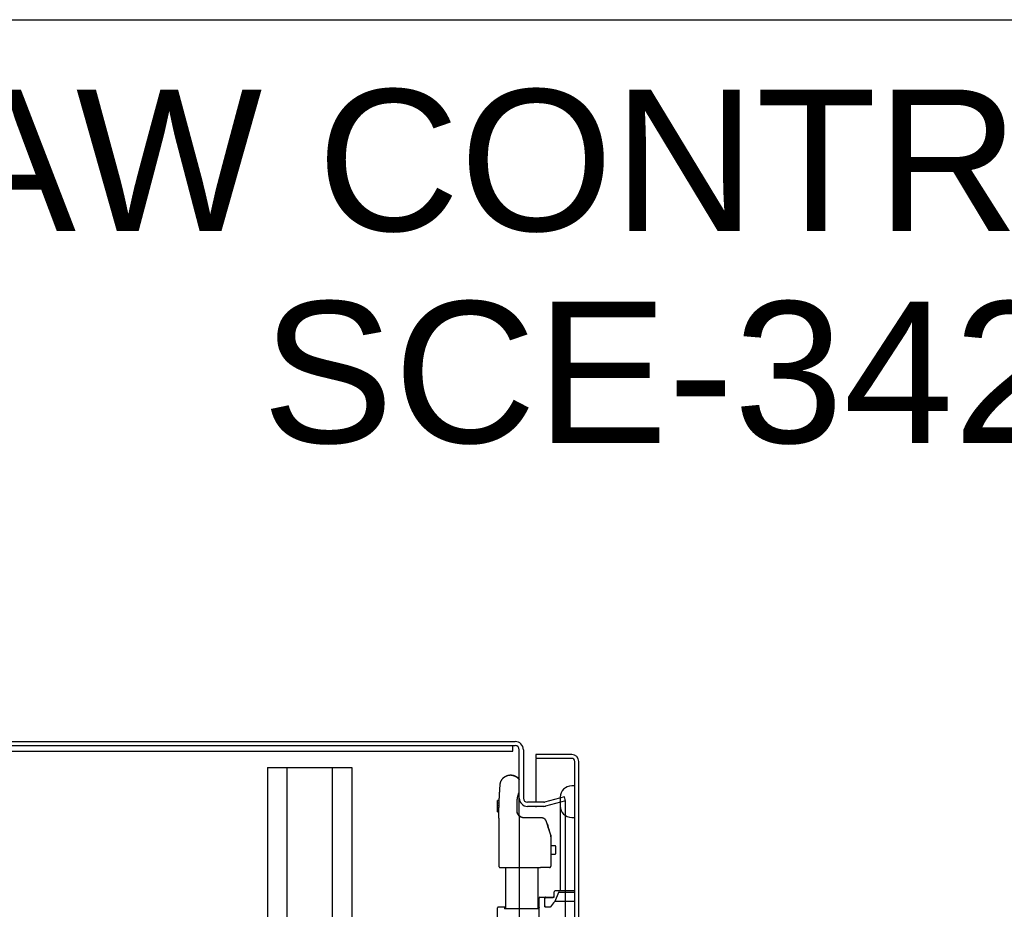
# Model space of a CAD drawing. Header units: inches. Extents: x 0 to 155, y 0 to 100.
# Tile 102 of 102: x 98 to 117, y 83 to 100. Entities that reach past the tile are written whole.
import ezdxf

# ---------------------------------------------------------------- set-up
doc = ezdxf.new("R2010")
doc.units = ezdxf.units.IN
doc.header["$LTSCALE"] = 8.5
doc.header["$MEASUREMENT"] = 0
doc.layers.get('0').update_dxf_attribs({"linetype": 'CONTINUOUS'})
doc.layers.add('DIMENSIONS', color=7, linetype='CONTINUOUS')
doc.layers.add('REAR_DOOR_ASSEMBLY', color=7, linetype='CONTINUOUS')
doc.styles.get("Standard").update_dxf_attribs({"font": 'arial.ttf'})

msp = doc.modelspace()

# ---------------------------------------------------------------- linework, layer by layer
at = {"color": 7, "linetype": 'Continuous'}
for p, q in [((0, 100), (154.545, 100)), ((85.278, 86.067), (107.114, 86.067)), ((85.278, 85.989), (107.114, 85.989)), ((85.322, 85.885), (107.072, 85.885)), ((107.072, 85.885), (107.072, 85.989)), ((107.194, 84.895), (107.194, 85.909)), ((107.272, 85.909), (107.272, 84.975)), ((102.335, 85.567), (102.335, 59.335)), ((102.335, 85.567), (103.96, 85.567)), ((102.71, 85.567), (102.71, 59.335)), ((103.585, 85.567), (103.585, 59.335)), ((103.96, 85.567), (103.96, 59.335)), ((108.065, 84.999), (107.682, 84.896)), ((108.085, 84.924), (107.702, 84.821)), ((108.085, 84.924), (108.065, 84.999)), ((108.085, 54.466), (108.085, 84.917)), ((107.668, 84.895), (107.352, 84.895)), ((107.668, 84.817), (107.352, 84.817)), ((107.194, 84.633), (107.194, 54.751))]:
    msp.add_line(p, q, dxfattribs=at)
at = {"color": 3, "linetype": 'Continuous'}
msp.add_line((107.194, 84.633), (107.194, 84.895), dxfattribs=at)
at = {"color": 7, "linetype": 'Continuous'}
for centre, radius, start, end in [((107.114, 85.909), 0.158, 0, 90), ((107.114, 85.909), 0.08, 0, 90), ((107.352, 84.975), 0.158, 180, 270), ((107.352, 84.975), 0.08, 180, 270), ((107.668, 84.946), 0.051, 270, 285), ((107.668, 84.946), 0.129, 270, 285)]:
    msp.add_arc(centre, radius, start, end, dxfattribs=at)
at = {"layer": 'REAR_DOOR_ASSEMBLY', "color": 7, "linetype": 'Continuous'}
for p, q in [((107.515, 85.817), (107.515, 85.742)), ((108.205, 85.817), (107.515, 85.817)), ((108.205, 85.742), (107.515, 85.742)), ((107.515, 85.722), (107.515, 84.895)), ((108.265, 53.702), (108.265, 85.682)), ((108.34, 53.702), (108.34, 85.682)), ((106.827, 85.258), (106.829, 85.265)), ((106.829, 85.262), (106.829, 85.265)), ((108.265, 85.212), (108.205, 85.212)), ((106.776, 84.714), (106.776, 84.93)), ((106.806, 84.93), (106.776, 84.93)), ((106.776, 84.929), (106.806, 84.929)), ((106.776, 84.928), (106.806, 84.928)), ((106.806, 84.928), (106.776, 84.928)), ((106.776, 84.927), (106.806, 84.927)), ((106.806, 84.929), (106.806, 84.93)), ((106.806, 84.928), (106.806, 84.929)), ((106.806, 84.927), (106.806, 84.928)), ((106.806, 84.928), (106.806, 84.928)), ((107.985, 84.992), (107.985, 83.184)), ((106.776, 84.885), (106.804, 84.885)), ((106.776, 84.843), (106.803, 84.843)), ((106.776, 84.842), (106.803, 84.842)), ((106.776, 84.8), (106.802, 84.8)), ((106.776, 84.757), (106.801, 84.757)), ((106.776, 84.756), (106.801, 84.756)), ((106.8, 84.742), (106.801, 84.756)), ((106.8, 84.728), (106.8, 84.742)), ((106.8, 84.714), (106.8, 84.728)), ((106.801, 84.786), (106.802, 84.807)), ((106.801, 84.771), (106.801, 84.786)), ((106.801, 84.757), (106.801, 84.771)), ((106.801, 84.756), (106.801, 84.757)), ((106.802, 84.807), (106.802, 84.821)), ((106.803, 84.857), (106.804, 84.871)), ((106.803, 84.843), (106.803, 84.857)), ((106.803, 84.842), (106.803, 84.843)), ((106.804, 84.885), (106.805, 84.892)), ((106.804, 84.871), (106.804, 84.885)), ((106.805, 84.892), (106.805, 84.906)), ((107.15, 84.734), (107.15, 84.735)), ((107.15, 84.732), (107.15, 84.734)), ((107.15, 84.732), (107.15, 84.733)), ((107.15, 84.731), (107.15, 84.732)), ((107.515, 84.817), (107.515, 84.802)), ((106.776, 84.714), (106.8, 84.714)), ((106.799, 84.587), (106.799, 83.665)), ((107.223, 84.612), (107.225, 84.611)), ((107.225, 84.61), (107.223, 84.611)), ((107.223, 84.611), (107.223, 84.611)), ((107.223, 84.61), (107.225, 84.609)), ((107.225, 84.608), (107.223, 84.609)), ((107.223, 84.609), (107.223, 84.609)), ((107.225, 84.611), (107.225, 84.61)), ((107.225, 84.609), (107.225, 84.608)), ((107.603, 84.595), (107.29, 84.595)), ((107.616, 84.595), (107.603, 84.595)), ((108.205, 84.602), (108.265, 84.602)), ((107.799, 84.261), (107.721, 84.517)), ((107.733, 84.477), (107.733, 84.476)), ((107.759, 84.392), (107.746, 84.437)), ((107.746, 84.436), (107.759, 84.391)), ((107.772, 84.351), (107.772, 84.352)), ((107.799, 84.261), (107.799, 84.262)), ((107.8, 84.26), (107.799, 84.261)), ((107.8, 84.259), (107.8, 84.261)), ((107.8, 84.258), (107.8, 84.26)), ((107.801, 84.257), (107.8, 84.258)), ((107.801, 84.256), (107.801, 84.257)), ((107.801, 84.255), (107.801, 84.256)), ((107.801, 84.254), (107.801, 84.255)), ((107.802, 84.253), (107.801, 84.254)), ((107.802, 84.252), (107.802, 84.253)), ((107.802, 84.251), (107.802, 84.252)), ((107.802, 84.25), (107.802, 84.251)), ((107.802, 84.249), (107.802, 84.25)), ((107.802, 84.248), (107.802, 84.249)), ((107.803, 84.247), (107.802, 84.248)), ((107.803, 84.246), (107.803, 84.247)), ((107.803, 84.245), (107.803, 84.246)), ((107.803, 84.244), (107.803, 84.245)), ((107.803, 84.243), (107.803, 84.244)), ((107.803, 84.243), (107.803, 84.244)), ((107.803, 84.242), (107.803, 84.243)), ((107.803, 84.241), (107.803, 84.242)), ((107.804, 84.24), (107.803, 84.241)), ((107.804, 84.235), (107.804, 84.236)), ((107.804, 84.234), (107.804, 84.235)), ((107.804, 84.233), (107.804, 84.234)), ((107.804, 84.232), (107.804, 84.233)), ((107.804, 84.231), (107.804, 84.232)), ((107.804, 84.23), (107.804, 84.231)), ((107.804, 84.23), (107.804, 83.665)), ((107.804, 84.061), (107.884, 84.061)), ((107.894, 84.051), (107.894, 83.902)), ((107.804, 83.892), (107.884, 83.892)), ((106.829, 83.635), (107.603, 83.635)), ((106.929, 83.635), (106.929, 82.848)), ((107.774, 83.635), (107.603, 83.635)), ((107.575, 81.801), (107.575, 83.047)), ((107.59, 83.062), (107.683, 83.062)), ((107.683, 83.057), (107.59, 83.057)), ((107.683, 82.893), (107.683, 83.062)), ((107.688, 82.876), (107.688, 83.042)), ((107.708, 83.062), (107.845, 83.062)), ((107.708, 83.057), (107.846, 83.057)), ((107.864, 83.068), (107.863, 83.067)), ((107.865, 83.065), (107.865, 83.164)), ((107.866, 83.065), (107.865, 83.065)), ((107.95, 83.153), (107.88, 82.978)), ((108.265, 83.184), (107.885, 83.184)), ((107.964, 83.163), (108.265, 83.163)), ((106.775, 82.119), (106.775, 82.859)), ((106.899, 82.874), (106.79, 82.874)), ((106.905, 82.848), (107.575, 82.848)), ((106.919, 82.856), (106.919, 82.857)), ((106.919, 82.856), (106.919, 82.856)), ((106.919, 82.856), (106.919, 82.856)), ((106.919, 82.856), (106.919, 82.856)), ((106.919, 82.856), (106.919, 82.856)), ((106.919, 82.855), (106.919, 82.856)), ((106.919, 82.856), (106.919, 82.856)), ((106.919, 82.856), (106.919, 82.856)), ((106.919, 82.855), (106.919, 82.855)), ((106.919, 82.855), (106.919, 82.855)), ((106.919, 82.855), (106.919, 82.855)), ((106.919, 82.855), (106.919, 82.855)), ((106.919, 82.855), (106.919, 82.855)), ((106.919, 82.855), (106.919, 82.855)), ((106.919, 82.855), (106.919, 82.855)), ((106.919, 82.854), (106.919, 82.855)), ((106.919, 82.854), (106.919, 82.854)), ((106.919, 82.854), (106.919, 82.854)), ((106.919, 82.848), (106.919, 82.854)), ((106.919, 82.848), (106.919, 82.85)), ((106.929, 82.85), (106.919, 82.85)), ((107.572, 82.85), (107.554, 82.85)), ((107.572, 82.856), (107.572, 82.856)), ((107.572, 82.856), (107.572, 82.856)), ((107.572, 82.856), (107.572, 82.856)), ((107.572, 82.856), (107.572, 82.855)), ((107.572, 82.856), (107.572, 82.856)), ((107.572, 82.855), (107.572, 82.854)), ((107.572, 82.855), (107.572, 82.855)), ((107.572, 82.855), (107.572, 82.855)), ((107.572, 82.855), (107.572, 82.855)), ((107.572, 82.855), (107.572, 82.855)), ((107.572, 82.855), (107.572, 82.855)), ((107.572, 82.855), (107.572, 82.855)), ((107.572, 82.855), (107.572, 82.855)), ((107.572, 82.855), (107.572, 82.855)), ((107.572, 82.855), (107.572, 82.855)), ((107.572, 82.854), (107.572, 82.848)), ((107.572, 82.854), (107.572, 82.854)), ((107.572, 82.854), (107.572, 82.854)), ((107.572, 82.852), (107.572, 82.848)), ((107.787, 82.871), (107.698, 82.871)), ((108.265, 82.978), (107.88, 82.978))]:
    msp.add_line(p, q, dxfattribs=at)
at = {"layer": 'REAR_DOOR_ASSEMBLY', "color": 3, "linetype": 'Continuous'}
msp.add_line((107.554, 83.635), (107.554, 82.848), dxfattribs=at)
at = {"layer": 'REAR_DOOR_ASSEMBLY', "color": 7, "linetype": 'Continuous'}
for points in [[(106.829, 85.265), (106.829, 85.266), (106.83, 85.268), (106.83, 85.269), (106.83, 85.271), (106.831, 85.273), (106.831, 85.274), (106.832, 85.276), (106.832, 85.278), (106.833, 85.28), (106.833, 85.281), (106.834, 85.283), (106.835, 85.285), (106.835, 85.286), (106.836, 85.288), (106.836, 85.29), (106.837, 85.291), (106.838, 85.293), (106.838, 85.295), (106.839, 85.296), (106.839, 85.298), (106.84, 85.3), (106.841, 85.301), (106.842, 85.303), (106.842, 85.304), (106.843, 85.306), (106.844, 85.308), (106.845, 85.309), (106.845, 85.311), (106.846, 85.312), (106.847, 85.314), (106.848, 85.316), (106.849, 85.317), (106.85, 85.319), (106.85, 85.32), (106.851, 85.322), (106.852, 85.323), (106.853, 85.325), (106.854, 85.326), (106.855, 85.328), (106.856, 85.329), (106.857, 85.331), (106.858, 85.332), (106.859, 85.334), (106.86, 85.335), (106.861, 85.337), (106.862, 85.338), (106.863, 85.34), (106.864, 85.341), (106.865, 85.343), (106.866, 85.344), (106.867, 85.345), (106.868, 85.347), (106.869, 85.348), (106.871, 85.35), (106.872, 85.351), (106.873, 85.352), (106.874, 85.354), (106.875, 85.355), (106.876, 85.356), (106.878, 85.358), (106.879, 85.359), (106.88, 85.36), (106.881, 85.361), (106.882, 85.363), (106.884, 85.364), (106.885, 85.365), (106.886, 85.366), (106.888, 85.368), (106.889, 85.369), (106.89, 85.37), (106.891, 85.371), (106.893, 85.372), (106.894, 85.374), (106.895, 85.375), (106.897, 85.376), (106.898, 85.377), (106.9, 85.378), (106.901, 85.379), (106.902, 85.38), (106.904, 85.381), (106.905, 85.383), (106.907, 85.384), (106.908, 85.385), (106.91, 85.386), (106.911, 85.387), (106.912, 85.388), (106.914, 85.389), (106.915, 85.39), (106.917, 85.391), (106.918, 85.392), (106.92, 85.393), (106.921, 85.393), (106.923, 85.394), (106.924, 85.395), (106.926, 85.396), (106.928, 85.397), (106.929, 85.398), (106.931, 85.399), (106.932, 85.4), (106.934, 85.4), (106.935, 85.401), (106.937, 85.402), (106.939, 85.403), (106.94, 85.404), (106.942, 85.404), (106.943, 85.405), (106.945, 85.406), (106.947, 85.406), (106.948, 85.407), (106.95, 85.408), (106.952, 85.409), (106.953, 85.409), (106.955, 85.41), (106.957, 85.41), (106.958, 85.411), (106.96, 85.412), (106.962, 85.412), (106.963, 85.413), (106.965, 85.413), (106.967, 85.414), (106.968, 85.414), (106.97, 85.415), (106.972, 85.415), (106.973, 85.416), (106.975, 85.416), (106.977, 85.417), (106.979, 85.417), (106.98, 85.418), (106.982, 85.418), (106.984, 85.418), (106.986, 85.419), (106.987, 85.419), (106.989, 85.419), (106.991, 85.42), (106.992, 85.42), (106.994, 85.42), (106.996, 85.421), (106.998, 85.421), (107, 85.421), (107.001, 85.421), (107.003, 85.422), (107.005, 85.422), (107.007, 85.422), (107.008, 85.422), (107.01, 85.422), (107.012, 85.422), (107.014, 85.423), (107.015, 85.423), (107.017, 85.423), (107.019, 85.423), (107.021, 85.423), (107.023, 85.423), (107.024, 85.423), (107.026, 85.423), (107.028, 85.423), (107.03, 85.423), (107.031, 85.423), (107.033, 85.423), (107.035, 85.423), (107.037, 85.423), (107.039, 85.423), (107.04, 85.423), (107.042, 85.422), (107.044, 85.422), (107.046, 85.422), (107.047, 85.422), (107.049, 85.422), (107.051, 85.422), (107.053, 85.421), (107.054, 85.421), (107.056, 85.421), (107.058, 85.421), (107.06, 85.42), (107.061, 85.42), (107.063, 85.42), (107.065, 85.419), (107.067, 85.419), (107.068, 85.419), (107.07, 85.418), (107.072, 85.418), (107.074, 85.418), (107.075, 85.417), (107.077, 85.417), (107.079, 85.416), (107.08, 85.416), (107.082, 85.415), (107.084, 85.415), (107.086, 85.414), (107.087, 85.414), (107.089, 85.413), (107.091, 85.413), (107.092, 85.412), (107.094, 85.412), (107.096, 85.411), (107.097, 85.41), (107.099, 85.41), (107.101, 85.409), (107.102, 85.409), (107.104, 85.408)], [(107.03, 85.421), (107.03, 85.421), (107.032, 85.421), (107.034, 85.421), (107.036, 85.421), (107.038, 85.421), (107.039, 85.421), (107.041, 85.421), (107.043, 85.421), (107.045, 85.421), (107.046, 85.421), (107.048, 85.42), (107.05, 85.42), (107.052, 85.42), (107.053, 85.42), (107.055, 85.42), (107.057, 85.419), (107.059, 85.419), (107.06, 85.419), (107.062, 85.418), (107.064, 85.418), (107.066, 85.418), (107.067, 85.417), (107.069, 85.417), (107.071, 85.417), (107.073, 85.416), (107.074, 85.416), (107.076, 85.415), (107.078, 85.415), (107.079, 85.415), (107.081, 85.414), (107.083, 85.414), (107.085, 85.413), (107.086, 85.413), (107.088, 85.412), (107.09, 85.412), (107.091, 85.411), (107.093, 85.41), (107.095, 85.41), (107.096, 85.409), (107.098, 85.409), (107.1, 85.408), (107.101, 85.407), (107.103, 85.407), (107.105, 85.406), (107.106, 85.405), (107.108, 85.405), (107.11, 85.404), (107.111, 85.403), (107.113, 85.402), (107.114, 85.402), (107.116, 85.401), (107.118, 85.4), (107.119, 85.399), (107.121, 85.399), (107.122, 85.398), (107.124, 85.397), (107.125, 85.396), (107.127, 85.395), (107.128, 85.394), (107.13, 85.393), (107.132, 85.392), (107.133, 85.392), (107.135, 85.391), (107.136, 85.39), (107.138, 85.389), (107.139, 85.388), (107.14, 85.387), (107.142, 85.386), (107.143, 85.385), (107.145, 85.384), (107.146, 85.383), (107.148, 85.382), (107.149, 85.381), (107.151, 85.38), (107.152, 85.378), (107.153, 85.377), (107.155, 85.376), (107.156, 85.375), (107.157, 85.374), (107.159, 85.373), (107.16, 85.372), (107.161, 85.371), (107.163, 85.369), (107.164, 85.368), (107.165, 85.367), (107.167, 85.366), (107.168, 85.365), (107.169, 85.363), (107.17, 85.362), (107.172, 85.361), (107.173, 85.36), (107.174, 85.358), (107.175, 85.357), (107.177, 85.356), (107.178, 85.354), (107.179, 85.353), (107.18, 85.352), (107.181, 85.35), (107.182, 85.349), (107.184, 85.348), (107.185, 85.346), (107.186, 85.345), (107.187, 85.343), (107.188, 85.342), (107.189, 85.341), (107.19, 85.339), (107.191, 85.338), (107.192, 85.336), (107.193, 85.335), (107.194, 85.333), (107.194, 85.333)], [(107.03, 85.42), (107.03, 85.42), (107.032, 85.42), (107.034, 85.42), (107.036, 85.42), (107.038, 85.42), (107.039, 85.42), (107.041, 85.419), (107.043, 85.419), (107.045, 85.419), (107.046, 85.419), (107.048, 85.419), (107.05, 85.419), (107.052, 85.418), (107.053, 85.418), (107.055, 85.418), (107.057, 85.418), (107.059, 85.417), (107.06, 85.417), (107.062, 85.417), (107.064, 85.417), (107.066, 85.416), (107.067, 85.416), (107.069, 85.415), (107.071, 85.415), (107.073, 85.415), (107.074, 85.414), (107.076, 85.414), (107.078, 85.413), (107.079, 85.413), (107.081, 85.413), (107.083, 85.412), (107.085, 85.412), (107.086, 85.411), (107.088, 85.411), (107.09, 85.41), (107.091, 85.409), (107.093, 85.409), (107.095, 85.408), (107.096, 85.408), (107.098, 85.407), (107.1, 85.406), (107.101, 85.406), (107.103, 85.405), (107.105, 85.404), (107.106, 85.404), (107.108, 85.403), (107.11, 85.402), (107.111, 85.402), (107.113, 85.401), (107.114, 85.4), (107.116, 85.399), (107.118, 85.399), (107.119, 85.398), (107.121, 85.397), (107.122, 85.396), (107.124, 85.395), (107.125, 85.394), (107.127, 85.394), (107.128, 85.393), (107.13, 85.392), (107.132, 85.391), (107.133, 85.39), (107.135, 85.389), (107.136, 85.388), (107.138, 85.387), (107.139, 85.386), (107.14, 85.385), (107.142, 85.384), (107.143, 85.383), (107.145, 85.382), (107.146, 85.381), (107.148, 85.38), (107.149, 85.379), (107.151, 85.378), (107.152, 85.377), (107.153, 85.376), (107.155, 85.375), (107.156, 85.374), (107.157, 85.372), (107.159, 85.371), (107.16, 85.37), (107.161, 85.369), (107.163, 85.368), (107.164, 85.367), (107.165, 85.365), (107.167, 85.364), (107.168, 85.363), (107.169, 85.362), (107.17, 85.36), (107.172, 85.359), (107.173, 85.358), (107.174, 85.357), (107.175, 85.355), (107.177, 85.354), (107.178, 85.353), (107.179, 85.351), (107.18, 85.35), (107.181, 85.349), (107.182, 85.347), (107.184, 85.346), (107.185, 85.345), (107.186, 85.343), (107.187, 85.342), (107.188, 85.341), (107.189, 85.339), (107.19, 85.338), (107.191, 85.336), (107.192, 85.335), (107.193, 85.333), (107.194, 85.332), (107.194, 85.332)], [(107.104, 85.408), (107.106, 85.407), (107.107, 85.406), (107.109, 85.406), (107.111, 85.405), (107.112, 85.404), (107.114, 85.404), (107.115, 85.403), (107.117, 85.402), (107.119, 85.401), (107.12, 85.4), (107.122, 85.4), (107.123, 85.399), (107.125, 85.398), (107.126, 85.397), (107.128, 85.396), (107.129, 85.395), (107.131, 85.394), (107.133, 85.393), (107.134, 85.393), (107.136, 85.392), (107.137, 85.391), (107.139, 85.39), (107.14, 85.389), (107.141, 85.388), (107.143, 85.387), (107.144, 85.386), (107.146, 85.385), (107.147, 85.384), (107.149, 85.382), (107.15, 85.381), (107.152, 85.38), (107.153, 85.379), (107.154, 85.378), (107.156, 85.377), (107.157, 85.376), (107.158, 85.375), (107.16, 85.374), (107.161, 85.372), (107.162, 85.371), (107.164, 85.37), (107.165, 85.369), (107.166, 85.368), (107.168, 85.366), (107.169, 85.365), (107.17, 85.364), (107.171, 85.363), (107.173, 85.361), (107.174, 85.36), (107.175, 85.359), (107.176, 85.358), (107.178, 85.356), (107.179, 85.355), (107.18, 85.354), (107.181, 85.352), (107.182, 85.351), (107.183, 85.349), (107.184, 85.348), (107.186, 85.347), (107.187, 85.345), (107.188, 85.344), (107.189, 85.343), (107.19, 85.341), (107.191, 85.34), (107.192, 85.338), (107.193, 85.337), (107.194, 85.335), (107.194, 85.335)], [(106.806, 84.93), (106.807, 84.953), (106.808, 84.97), (106.809, 84.987), (106.81, 85.003), (106.81, 85.02), (106.811, 85.036), (106.812, 85.053), (106.813, 85.07), (106.814, 85.086), (106.815, 85.103), (106.816, 85.119), (106.817, 85.136), (106.818, 85.153), (106.82, 85.169), (106.821, 85.186), (106.822, 85.203), (106.823, 85.219), (106.825, 85.236), (106.826, 85.252)], [(106.826, 85.252), (106.826, 85.253), (106.826, 85.253), (106.826, 85.254), (106.826, 85.254), (106.826, 85.254), (106.826, 85.255), (106.826, 85.255), (106.826, 85.256), (106.827, 85.256), (106.827, 85.257), (106.827, 85.257), (106.827, 85.257), (106.827, 85.258), (106.827, 85.258)], [(106.805, 84.906), (106.806, 84.92), (106.806, 84.927)], [(107.15, 84.732), (107.15, 84.886), (107.15, 84.89), (107.15, 84.893), (107.15, 84.897), (107.15, 84.9), (107.15, 84.904), (107.151, 84.908), (107.151, 84.911), (107.151, 84.915), (107.151, 84.918), (107.151, 84.922), (107.152, 84.926), (107.152, 84.929), (107.152, 84.933), (107.153, 84.936), (107.153, 84.94), (107.153, 84.943), (107.154, 84.947), (107.154, 84.951), (107.155, 84.954), (107.155, 84.958), (107.156, 84.961), (107.156, 84.965), (107.157, 84.968), (107.157, 84.972), (107.158, 84.975), (107.159, 84.979), (107.159, 84.982), (107.16, 84.986), (107.161, 84.989), (107.161, 84.993), (107.162, 84.996), (107.163, 85), (107.164, 85.003), (107.165, 85.007), (107.165, 85.01), (107.166, 85.014), (107.167, 85.017), (107.168, 85.021), (107.169, 85.024), (107.17, 85.028), (107.171, 85.031), (107.172, 85.035), (107.173, 85.038), (107.174, 85.042), (107.175, 85.045), (107.176, 85.048), (107.177, 85.052), (107.179, 85.055), (107.18, 85.059), (107.181, 85.062), (107.182, 85.065), (107.183, 85.069), (107.185, 85.072), (107.186, 85.075), (107.187, 85.079), (107.189, 85.082), (107.19, 85.085), (107.191, 85.089), (107.193, 85.092), (107.194, 85.095), (107.194, 85.096)], [(106.802, 84.821), (106.803, 84.835), (106.803, 84.842)], [(107.29, 84.595), (107.289, 84.595), (107.287, 84.595), (107.286, 84.595), (107.285, 84.595), (107.283, 84.595), (107.282, 84.595), (107.281, 84.595), (107.279, 84.595), (107.278, 84.596), (107.277, 84.596), (107.275, 84.596), (107.274, 84.596), (107.273, 84.596), (107.271, 84.596), (107.27, 84.597), (107.269, 84.597), (107.267, 84.597), (107.266, 84.597), (107.265, 84.597), (107.263, 84.598), (107.262, 84.598), (107.261, 84.598), (107.259, 84.598), (107.258, 84.599), (107.257, 84.599), (107.255, 84.599), (107.254, 84.6), (107.253, 84.6), (107.252, 84.6), (107.25, 84.601), (107.249, 84.601), (107.248, 84.602), (107.246, 84.602), (107.245, 84.602), (107.244, 84.603), (107.243, 84.603), (107.241, 84.604), (107.24, 84.604), (107.239, 84.605), (107.238, 84.605), (107.236, 84.606), (107.235, 84.606), (107.234, 84.607), (107.233, 84.607), (107.231, 84.608), (107.23, 84.608), (107.229, 84.609), (107.228, 84.61), (107.227, 84.61), (107.225, 84.611), (107.224, 84.611), (107.223, 84.612), (107.222, 84.613), (107.221, 84.613), (107.22, 84.614), (107.218, 84.615), (107.217, 84.615), (107.216, 84.616), (107.215, 84.617), (107.214, 84.618), (107.213, 84.618), (107.212, 84.619), (107.211, 84.62), (107.209, 84.621), (107.208, 84.621), (107.207, 84.622), (107.206, 84.623), (107.205, 84.624), (107.204, 84.625), (107.203, 84.625), (107.202, 84.626), (107.201, 84.627), (107.2, 84.628), (107.199, 84.629), (107.198, 84.63), (107.197, 84.631), (107.196, 84.631), (107.195, 84.632), (107.194, 84.633), (107.193, 84.634), (107.192, 84.635), (107.191, 84.636), (107.19, 84.637), (107.189, 84.638), (107.188, 84.639), (107.187, 84.64), (107.186, 84.641), (107.185, 84.642), (107.185, 84.643), (107.184, 84.644), (107.183, 84.645), (107.182, 84.646), (107.181, 84.647), (107.18, 84.648), (107.179, 84.649), (107.179, 84.65), (107.178, 84.651), (107.177, 84.652), (107.176, 84.653), (107.175, 84.655), (107.175, 84.656), (107.174, 84.657), (107.173, 84.658), (107.172, 84.659), (107.172, 84.66), (107.171, 84.661), (107.17, 84.662), (107.17, 84.664), (107.169, 84.665), (107.168, 84.666), (107.168, 84.667), (107.167, 84.668), (107.166, 84.669), (107.166, 84.671), (107.165, 84.672), (107.164, 84.673), (107.164, 84.674), (107.163, 84.675), (107.163, 84.677), (107.162, 84.678), (107.162, 84.679), (107.161, 84.68), (107.161, 84.681), (107.16, 84.683), (107.16, 84.684), (107.159, 84.685), (107.159, 84.686), (107.158, 84.688), (107.158, 84.689), (107.157, 84.69), (107.157, 84.692), (107.156, 84.693), (107.156, 84.694), (107.156, 84.695), (107.155, 84.697), (107.155, 84.698), (107.155, 84.699), (107.154, 84.701), (107.154, 84.702), (107.154, 84.703), (107.153, 84.704), (107.153, 84.706), (107.153, 84.707), (107.153, 84.708), (107.152, 84.71), (107.152, 84.711), (107.152, 84.712), (107.152, 84.714), (107.151, 84.715), (107.151, 84.716), (107.151, 84.718), (107.151, 84.719), (107.151, 84.72), (107.151, 84.722), (107.15, 84.723), (107.15, 84.724), (107.15, 84.726), (107.15, 84.727), (107.15, 84.728), (107.15, 84.73), (107.15, 84.731), (107.15, 84.732)], [(107.223, 84.609), (107.222, 84.61), (107.22, 84.61), (107.219, 84.611), (107.218, 84.612), (107.217, 84.613), (107.216, 84.613), (107.215, 84.614), (107.214, 84.615), (107.212, 84.615), (107.211, 84.616), (107.21, 84.617), (107.209, 84.618), (107.208, 84.618), (107.207, 84.619), (107.206, 84.62), (107.205, 84.621), (107.204, 84.622), (107.203, 84.622), (107.202, 84.623), (107.201, 84.624), (107.2, 84.625), (107.199, 84.626), (107.198, 84.627), (107.197, 84.628), (107.196, 84.629), (107.195, 84.629), (107.194, 84.63), (107.193, 84.631), (107.192, 84.632), (107.191, 84.633), (107.19, 84.634), (107.189, 84.635), (107.188, 84.636), (107.187, 84.637), (107.186, 84.638), (107.185, 84.639), (107.184, 84.64), (107.183, 84.641), (107.183, 84.642), (107.182, 84.643), (107.181, 84.644), (107.18, 84.645), (107.179, 84.646), (107.178, 84.647), (107.178, 84.648), (107.177, 84.649), (107.176, 84.651), (107.175, 84.652), (107.175, 84.653), (107.174, 84.654), (107.173, 84.655), (107.172, 84.656), (107.172, 84.657), (107.171, 84.658), (107.17, 84.659), (107.17, 84.661), (107.169, 84.662), (107.168, 84.663), (107.168, 84.664), (107.167, 84.665), (107.166, 84.666), (107.166, 84.668), (107.165, 84.669), (107.164, 84.67), (107.164, 84.671), (107.163, 84.672), (107.163, 84.674), (107.162, 84.675), (107.162, 84.676), (107.161, 84.677), (107.161, 84.679), (107.16, 84.68), (107.16, 84.681), (107.159, 84.682), (107.159, 84.683), (107.158, 84.685), (107.158, 84.686), (107.157, 84.687), (107.157, 84.689), (107.156, 84.69), (107.156, 84.691), (107.156, 84.692), (107.155, 84.694), (107.155, 84.695), (107.155, 84.696), (107.154, 84.698), (107.154, 84.699), (107.154, 84.7), (107.153, 84.701), (107.153, 84.703), (107.153, 84.704), (107.152, 84.705), (107.152, 84.707), (107.152, 84.708), (107.152, 84.709), (107.152, 84.711), (107.151, 84.712), (107.151, 84.713), (107.151, 84.715), (107.151, 84.716), (107.151, 84.717), (107.151, 84.719), (107.15, 84.72), (107.15, 84.721), (107.15, 84.723), (107.15, 84.724), (107.15, 84.725), (107.15, 84.727), (107.15, 84.728), (107.15, 84.729), (107.15, 84.731), (107.15, 84.732)], [(107.223, 84.611), (107.222, 84.611), (107.22, 84.612), (107.219, 84.613), (107.218, 84.613), (107.217, 84.614), (107.216, 84.615), (107.215, 84.615), (107.214, 84.616), (107.212, 84.617), (107.211, 84.618), (107.21, 84.618), (107.209, 84.619), (107.208, 84.62), (107.207, 84.621), (107.206, 84.622), (107.205, 84.622), (107.204, 84.623), (107.203, 84.624), (107.202, 84.625), (107.201, 84.626), (107.2, 84.627), (107.199, 84.627), (107.198, 84.628), (107.197, 84.629), (107.196, 84.63), (107.195, 84.631), (107.194, 84.632), (107.193, 84.633), (107.192, 84.634), (107.191, 84.635), (107.19, 84.636), (107.189, 84.637), (107.188, 84.638), (107.187, 84.639), (107.186, 84.64), (107.185, 84.641), (107.184, 84.642), (107.183, 84.643), (107.183, 84.644), (107.182, 84.645), (107.181, 84.646), (107.18, 84.647), (107.179, 84.648), (107.178, 84.649), (107.178, 84.65), (107.177, 84.651), (107.176, 84.652), (107.175, 84.653), (107.175, 84.654), (107.174, 84.655), (107.173, 84.656), (107.172, 84.658), (107.172, 84.659), (107.171, 84.66), (107.17, 84.661), (107.17, 84.662), (107.169, 84.663), (107.168, 84.664), (107.168, 84.666), (107.167, 84.667), (107.166, 84.668), (107.166, 84.669), (107.165, 84.67), (107.164, 84.672), (107.164, 84.673), (107.163, 84.674), (107.163, 84.675), (107.162, 84.676), (107.162, 84.678), (107.161, 84.679), (107.161, 84.68), (107.16, 84.681), (107.16, 84.683), (107.159, 84.684), (107.159, 84.685), (107.158, 84.686), (107.158, 84.688), (107.157, 84.689), (107.157, 84.69), (107.156, 84.691), (107.156, 84.693), (107.156, 84.694), (107.155, 84.695), (107.155, 84.697), (107.155, 84.698), (107.154, 84.699), (107.154, 84.7), (107.154, 84.702), (107.153, 84.703), (107.153, 84.704), (107.153, 84.706), (107.152, 84.707), (107.152, 84.708), (107.152, 84.71), (107.152, 84.711), (107.152, 84.712), (107.151, 84.714), (107.151, 84.715), (107.151, 84.716), (107.151, 84.717), (107.151, 84.719), (107.151, 84.72), (107.15, 84.721), (107.15, 84.723), (107.15, 84.724), (107.15, 84.725), (107.15, 84.727), (107.15, 84.728), (107.15, 84.729), (107.15, 84.731)], [(106.799, 84.637), (106.799, 84.654), (106.799, 84.67), (106.8, 84.687), (106.8, 84.704), (106.8, 84.714)], [(106.799, 84.587), (106.799, 84.604), (106.799, 84.62), (106.799, 84.637)], [(107.721, 84.517), (107.721, 84.518), (107.721, 84.519), (107.721, 84.52), (107.72, 84.521), (107.72, 84.522), (107.72, 84.522), (107.719, 84.523), (107.719, 84.524), (107.718, 84.525), (107.718, 84.526), (107.718, 84.527), (107.717, 84.528), (107.717, 84.529), (107.716, 84.53), (107.716, 84.531), (107.716, 84.532), (107.715, 84.533), (107.715, 84.534), (107.714, 84.535), (107.714, 84.536), (107.713, 84.536), (107.713, 84.537), (107.712, 84.538), (107.712, 84.539), (107.711, 84.54), (107.711, 84.541), (107.71, 84.542), (107.71, 84.543), (107.709, 84.544), (107.709, 84.545), (107.708, 84.545), (107.707, 84.546), (107.707, 84.547), (107.706, 84.548), (107.706, 84.549), (107.705, 84.55), (107.704, 84.551), (107.704, 84.551), (107.703, 84.552), (107.702, 84.553), (107.702, 84.554), (107.701, 84.555), (107.7, 84.556), (107.7, 84.556), (107.699, 84.557), (107.698, 84.558), (107.697, 84.559), (107.697, 84.56), (107.696, 84.561), (107.695, 84.561), (107.694, 84.562), (107.694, 84.563), (107.693, 84.564), (107.692, 84.564), (107.691, 84.565), (107.691, 84.566), (107.69, 84.567), (107.689, 84.567), (107.688, 84.568), (107.687, 84.569), (107.686, 84.57), (107.685, 84.57), (107.685, 84.571), (107.684, 84.572), (107.683, 84.572), (107.682, 84.573), (107.681, 84.574), (107.68, 84.574), (107.679, 84.575), (107.678, 84.576), (107.677, 84.576), (107.676, 84.577), (107.675, 84.578), (107.674, 84.578), (107.673, 84.579), (107.673, 84.579), (107.672, 84.58), (107.671, 84.581), (107.67, 84.581), (107.669, 84.582), (107.668, 84.582), (107.666, 84.583), (107.665, 84.583), (107.664, 84.584), (107.663, 84.584), (107.662, 84.585), (107.661, 84.585), (107.66, 84.586), (107.659, 84.586), (107.658, 84.587), (107.657, 84.587), (107.656, 84.587), (107.655, 84.588), (107.654, 84.588), (107.653, 84.589), (107.651, 84.589), (107.65, 84.589), (107.649, 84.59), (107.648, 84.59), (107.647, 84.591), (107.646, 84.591), (107.645, 84.591), (107.644, 84.591), (107.642, 84.592), (107.641, 84.592), (107.64, 84.592), (107.639, 84.593), (107.638, 84.593), (107.637, 84.593), (107.635, 84.593), (107.634, 84.593), (107.633, 84.594), (107.632, 84.594), (107.631, 84.594), (107.63, 84.594), (107.628, 84.594), (107.627, 84.594), (107.626, 84.595), (107.625, 84.595), (107.624, 84.595), (107.622, 84.595), (107.621, 84.595), (107.62, 84.595), (107.619, 84.595), (107.618, 84.595), (107.616, 84.595)], [(107.799, 84.261), (107.799, 84.26), (107.8, 84.259), (107.8, 84.258), (107.8, 84.257), (107.8, 84.256), (107.801, 84.255), (107.801, 84.254), (107.801, 84.253), (107.801, 84.252), (107.802, 84.251), (107.802, 84.25), (107.802, 84.249), (107.802, 84.248), (107.802, 84.248), (107.802, 84.247), (107.803, 84.246), (107.803, 84.245), (107.803, 84.244), (107.803, 84.243), (107.803, 84.242), (107.803, 84.241), (107.803, 84.24), (107.803, 84.239), (107.804, 84.238), (107.804, 84.237), (107.804, 84.236), (107.804, 84.235), (107.804, 84.234), (107.804, 84.233), (107.804, 84.232), (107.804, 84.231), (107.804, 84.23), (107.804, 84.229), (107.804, 84.228)], [(107.801, 84.257), (107.8, 84.258), (107.8, 84.259)], [(107.804, 84.236), (107.804, 84.237), (107.804, 84.238), (107.804, 84.239), (107.804, 84.24)], [(107.804, 84.237), (107.804, 84.238), (107.804, 84.239)], [(106.799, 83.665), (106.799, 83.664), (106.799, 83.664), (106.799, 83.663), (106.799, 83.663), (106.799, 83.662), (106.799, 83.662), (106.799, 83.662), (106.799, 83.661), (106.799, 83.661), (106.799, 83.66), (106.799, 83.66), (106.799, 83.66), (106.799, 83.659), (106.8, 83.659), (106.8, 83.658), (106.8, 83.658), (106.8, 83.657), (106.8, 83.657), (106.8, 83.657), (106.8, 83.656), (106.8, 83.656), (106.8, 83.655), (106.801, 83.655), (106.801, 83.655), (106.801, 83.654), (106.801, 83.654), (106.801, 83.653), (106.801, 83.653), (106.801, 83.653), (106.802, 83.652), (106.802, 83.652), (106.802, 83.651), (106.802, 83.651), (106.802, 83.651), (106.803, 83.65), (106.803, 83.65), (106.803, 83.65), (106.803, 83.649), (106.803, 83.649), (106.804, 83.648), (106.804, 83.648), (106.804, 83.648), (106.804, 83.647), (106.805, 83.647), (106.805, 83.647), (106.805, 83.646), (106.805, 83.646), (106.806, 83.646), (106.806, 83.645), (106.806, 83.645), (106.806, 83.645), (106.807, 83.644), (106.807, 83.644), (106.807, 83.644), (106.808, 83.643), (106.808, 83.643), (106.808, 83.643), (106.809, 83.642), (106.809, 83.642), (106.809, 83.642), (106.81, 83.642), (106.81, 83.641), (106.81, 83.641), (106.811, 83.641), (106.811, 83.641), (106.811, 83.64), (106.812, 83.64), (106.812, 83.64), (106.812, 83.64), (106.813, 83.639), (106.813, 83.639), (106.813, 83.639), (106.814, 83.639), (106.814, 83.638), (106.815, 83.638), (106.815, 83.638), (106.815, 83.638), (106.816, 83.638), (106.816, 83.637), (106.817, 83.637), (106.817, 83.637), (106.817, 83.637), (106.818, 83.637), (106.818, 83.637), (106.819, 83.636), (106.819, 83.636), (106.819, 83.636), (106.82, 83.636), (106.82, 83.636), (106.821, 83.636), (106.821, 83.636), (106.821, 83.636), (106.822, 83.635), (106.822, 83.635), (106.823, 83.635), (106.823, 83.635), (106.823, 83.635), (106.824, 83.635), (106.824, 83.635), (106.825, 83.635), (106.825, 83.635), (106.826, 83.635), (106.826, 83.635), (106.826, 83.635), (106.827, 83.635), (106.827, 83.635), (106.828, 83.635), (106.828, 83.635), (106.829, 83.635), (106.829, 83.635)], [(107.774, 83.635), (107.774, 83.635), (107.775, 83.635), (107.775, 83.635), (107.776, 83.635), (107.776, 83.636), (107.776, 83.636), (107.777, 83.636), (107.777, 83.636), (107.778, 83.636), (107.778, 83.636), (107.778, 83.636), (107.779, 83.636), (107.779, 83.636), (107.78, 83.636), (107.78, 83.636), (107.781, 83.636), (107.781, 83.636), (107.781, 83.636), (107.782, 83.636), (107.782, 83.637), (107.783, 83.637), (107.783, 83.637), (107.783, 83.637), (107.784, 83.637), (107.784, 83.637), (107.784, 83.637), (107.785, 83.637), (107.785, 83.638), (107.786, 83.638), (107.786, 83.638), (107.786, 83.638), (107.787, 83.638), (107.787, 83.638), (107.788, 83.639), (107.788, 83.639), (107.788, 83.639), (107.789, 83.639), (107.789, 83.639), (107.789, 83.64), (107.79, 83.64), (107.79, 83.64), (107.79, 83.64), (107.791, 83.641), (107.791, 83.641), (107.791, 83.641), (107.792, 83.641), (107.792, 83.642), (107.792, 83.642), (107.793, 83.642), (107.793, 83.642), (107.793, 83.643), (107.794, 83.643), (107.794, 83.643), (107.794, 83.643), (107.795, 83.644), (107.795, 83.644), (107.795, 83.644), (107.796, 83.645), (107.796, 83.645), (107.796, 83.645), (107.796, 83.646), (107.797, 83.646), (107.797, 83.646), (107.797, 83.647), (107.797, 83.647), (107.798, 83.647), (107.798, 83.648), (107.798, 83.648), (107.798, 83.648), (107.799, 83.649), (107.799, 83.649), (107.799, 83.649), (107.799, 83.65), (107.8, 83.65), (107.8, 83.65), (107.8, 83.651), (107.8, 83.651), (107.8, 83.651), (107.801, 83.652), (107.801, 83.652), (107.801, 83.653), (107.801, 83.653), (107.801, 83.653), (107.802, 83.654), (107.802, 83.654), (107.802, 83.655), (107.802, 83.655), (107.802, 83.655), (107.802, 83.656), (107.802, 83.656), (107.803, 83.657), (107.803, 83.657), (107.803, 83.657), (107.803, 83.658), (107.803, 83.658), (107.803, 83.659), (107.803, 83.659), (107.803, 83.659), (107.803, 83.66), (107.804, 83.66), (107.804, 83.661), (107.804, 83.661), (107.804, 83.662), (107.804, 83.662), (107.804, 83.662), (107.804, 83.663), (107.804, 83.663), (107.804, 83.664), (107.804, 83.664), (107.804, 83.665), (107.804, 83.665), (107.804, 83.665)], [(107.708, 83.062), (107.705, 83.062), (107.702, 83.061), (107.699, 83.06), (107.697, 83.058), (107.694, 83.056), (107.692, 83.054), (107.691, 83.051), (107.689, 83.048), (107.689, 83.045), (107.688, 83.042)], [(107.688, 83.037), (107.689, 83.04), (107.689, 83.043), (107.691, 83.046), (107.692, 83.048), (107.694, 83.051), (107.696, 83.052), (107.698, 83.054), (107.7, 83.055), (107.703, 83.056), (107.706, 83.057), (107.708, 83.057)], [(107.863, 83.067), (107.861, 83.066), (107.859, 83.065), (107.857, 83.064), (107.855, 83.063), (107.853, 83.063), (107.85, 83.062), (107.848, 83.062), (107.845, 83.062)], [(107.864, 83.063), (107.862, 83.062), (107.86, 83.06), (107.858, 83.059), (107.856, 83.059), (107.853, 83.058), (107.851, 83.058), (107.849, 83.057), (107.846, 83.057)], [(107.865, 83.069), (107.865, 83.069), (107.864, 83.068)], [(107.865, 83.065), (107.865, 83.064), (107.864, 83.063)], [(106.919, 82.857), (106.919, 82.857), (106.919, 82.857), (106.919, 82.857), (106.919, 82.857), (106.919, 82.857), (106.919, 82.857), (106.919, 82.857), (106.919, 82.857), (106.919, 82.857), (106.919, 82.857), (106.919, 82.858), (106.919, 82.858), (106.919, 82.858), (106.919, 82.858), (106.919, 82.858), (106.918, 82.858), (106.918, 82.858), (106.918, 82.858), (106.918, 82.859), (106.918, 82.859), (106.918, 82.859), (106.918, 82.859), (106.918, 82.859), (106.918, 82.859), (106.918, 82.859), (106.918, 82.859), (106.918, 82.859), (106.918, 82.86), (106.918, 82.86), (106.918, 82.86), (106.918, 82.86), (106.918, 82.86), (106.918, 82.86), (106.918, 82.86), (106.918, 82.86), (106.918, 82.861), (106.918, 82.861), (106.918, 82.861), (106.918, 82.861), (106.918, 82.861), (106.918, 82.861), (106.917, 82.861), (106.917, 82.862), (106.917, 82.862), (106.917, 82.862), (106.917, 82.862), (106.917, 82.862), (106.917, 82.862), (106.917, 82.862), (106.917, 82.863), (106.917, 82.863), (106.917, 82.863), (106.917, 82.863), (106.917, 82.863), (106.917, 82.863), (106.917, 82.863), (106.916, 82.863), (106.916, 82.864), (106.916, 82.864), (106.916, 82.864), (106.916, 82.864), (106.916, 82.864), (106.916, 82.864), (106.916, 82.865), (106.916, 82.865), (106.916, 82.865), (106.916, 82.865), (106.915, 82.865), (106.915, 82.865), (106.915, 82.865), (106.915, 82.866), (106.915, 82.866), (106.915, 82.866), (106.915, 82.866), (106.915, 82.866), (106.915, 82.866), (106.914, 82.867), (106.914, 82.867), (106.914, 82.867), (106.914, 82.867), (106.914, 82.867), (106.914, 82.867), (106.914, 82.867), (106.913, 82.868), (106.913, 82.868), (106.913, 82.868), (106.913, 82.868), (106.913, 82.868), (106.913, 82.869), (106.912, 82.869), (106.912, 82.869), (106.912, 82.869), (106.912, 82.869), (106.911, 82.869), (106.911, 82.87), (106.911, 82.87), (106.911, 82.87), (106.911, 82.87), (106.91, 82.87), (106.91, 82.871), (106.91, 82.871), (106.909, 82.871), (106.909, 82.871), (106.909, 82.871), (106.908, 82.871), (106.908, 82.872), (106.908, 82.872), (106.907, 82.872), (106.907, 82.872), (106.907, 82.872), (106.906, 82.872), (106.906, 82.873), (106.905, 82.873), (106.905, 82.873), (106.905, 82.873), (106.904, 82.873), (106.904, 82.873), (106.904, 82.873), (106.903, 82.873), (106.903, 82.873), (106.902, 82.874), (106.902, 82.874), (106.902, 82.874), (106.901, 82.874), (106.901, 82.874), (106.9, 82.874), (106.9, 82.874), (106.9, 82.874), (106.899, 82.874), (106.899, 82.874)], [(106.905, 82.848), (106.904, 82.848), (106.904, 82.848), (106.903, 82.848), (106.903, 82.848), (106.903, 82.847), (106.902, 82.847), (106.902, 82.847), (106.901, 82.847), (106.901, 82.847), (106.9, 82.847), (106.9, 82.847), (106.899, 82.847)], [(106.919, 82.855), (106.919, 82.855), (106.919, 82.855)], [(107.575, 82.865), (107.575, 82.865), (107.575, 82.865), (107.575, 82.865), (107.575, 82.865), (107.575, 82.864), (107.575, 82.864), (107.575, 82.864), (107.575, 82.864), (107.575, 82.864), (107.575, 82.864), (107.574, 82.863), (107.574, 82.863), (107.574, 82.863), (107.574, 82.863), (107.574, 82.863), (107.574, 82.863), (107.574, 82.863), (107.574, 82.862), (107.574, 82.862), (107.574, 82.862), (107.574, 82.862), (107.574, 82.862), (107.574, 82.862), (107.574, 82.861), (107.573, 82.861), (107.573, 82.861), (107.573, 82.861), (107.573, 82.861), (107.573, 82.861), (107.573, 82.861), (107.573, 82.86), (107.573, 82.86), (107.573, 82.86), (107.573, 82.86), (107.573, 82.86), (107.573, 82.86), (107.573, 82.86), (107.573, 82.86), (107.573, 82.859), (107.573, 82.859), (107.573, 82.859), (107.573, 82.859), (107.573, 82.859), (107.573, 82.859), (107.573, 82.859), (107.573, 82.859), (107.573, 82.858), (107.573, 82.858), (107.572, 82.858), (107.572, 82.858), (107.572, 82.858), (107.572, 82.858), (107.572, 82.858), (107.572, 82.858), (107.572, 82.857), (107.572, 82.857), (107.572, 82.857), (107.572, 82.857), (107.572, 82.857), (107.572, 82.857), (107.572, 82.857), (107.572, 82.857), (107.572, 82.857), (107.572, 82.857), (107.572, 82.856), (107.572, 82.856)], [(107.572, 82.856), (107.572, 82.856), (107.572, 82.856)], [(107.683, 82.9), (107.683, 82.899), (107.683, 82.899), (107.683, 82.898), (107.683, 82.897), (107.683, 82.897), (107.683, 82.896), (107.683, 82.896), (107.683, 82.895), (107.683, 82.895), (107.684, 82.894), (107.684, 82.894), (107.684, 82.893), (107.684, 82.893), (107.684, 82.892), (107.684, 82.892), (107.684, 82.891), (107.684, 82.891), (107.685, 82.89), (107.685, 82.89), (107.685, 82.889), (107.685, 82.889), (107.685, 82.888), (107.686, 82.888), (107.686, 82.887), (107.686, 82.887), (107.686, 82.887), (107.686, 82.886), (107.687, 82.886), (107.687, 82.885), (107.687, 82.885), (107.687, 82.885), (107.688, 82.884), (107.688, 82.884), (107.688, 82.884), (107.688, 82.884), (107.688, 82.883), (107.688, 82.883)], [(107.698, 82.871), (107.698, 82.871), (107.698, 82.871), (107.697, 82.871), (107.697, 82.871), (107.697, 82.871), (107.697, 82.871), (107.697, 82.871), (107.696, 82.871), (107.696, 82.871), (107.696, 82.871), (107.696, 82.871), (107.696, 82.871), (107.695, 82.871), (107.695, 82.871), (107.695, 82.871), (107.695, 82.871), (107.695, 82.871), (107.694, 82.872), (107.694, 82.872), (107.694, 82.872), (107.694, 82.872), (107.693, 82.872), (107.693, 82.872), (107.693, 82.872), (107.693, 82.872), (107.693, 82.872), (107.692, 82.873), (107.692, 82.873), (107.692, 82.873), (107.692, 82.873), (107.691, 82.873), (107.691, 82.873), (107.691, 82.873), (107.691, 82.874), (107.691, 82.874), (107.69, 82.874), (107.69, 82.874), (107.69, 82.874), (107.69, 82.875), (107.689, 82.875), (107.689, 82.875), (107.689, 82.875), (107.689, 82.876), (107.688, 82.876), (107.688, 82.876), (107.688, 82.877), (107.688, 82.877), (107.688, 82.877), (107.687, 82.878), (107.687, 82.878), (107.687, 82.878), (107.687, 82.879), (107.686, 82.879), (107.686, 82.879), (107.686, 82.88), (107.686, 82.88), (107.686, 82.881), (107.685, 82.881), (107.685, 82.881), (107.685, 82.882), (107.685, 82.882), (107.685, 82.883), (107.684, 82.883), (107.684, 82.884), (107.684, 82.884), (107.684, 82.885), (107.684, 82.885), (107.684, 82.886), (107.684, 82.886), (107.684, 82.887), (107.683, 82.888), (107.683, 82.888), (107.683, 82.889), (107.683, 82.889), (107.683, 82.89), (107.683, 82.89), (107.683, 82.891), (107.683, 82.891), (107.683, 82.892), (107.683, 82.893)], [(107.797, 82.877), (107.797, 82.877), (107.797, 82.877), (107.797, 82.876), (107.796, 82.876), (107.796, 82.876), (107.796, 82.876), (107.796, 82.875), (107.796, 82.875), (107.795, 82.875), (107.795, 82.875), (107.795, 82.874), (107.795, 82.874), (107.794, 82.874), (107.794, 82.874), (107.794, 82.874), (107.794, 82.873), (107.793, 82.873), (107.793, 82.873), (107.793, 82.873), (107.793, 82.873), (107.792, 82.873), (107.792, 82.872), (107.792, 82.872), (107.792, 82.872), (107.792, 82.872), (107.791, 82.872), (107.791, 82.872), (107.791, 82.872), (107.791, 82.872), (107.791, 82.872), (107.79, 82.872), (107.79, 82.871), (107.79, 82.871), (107.79, 82.871), (107.789, 82.871), (107.789, 82.871), (107.789, 82.871), (107.789, 82.871), (107.789, 82.871), (107.788, 82.871), (107.788, 82.871), (107.788, 82.871), (107.788, 82.871), (107.788, 82.871), (107.787, 82.871), (107.787, 82.871), (107.787, 82.871), (107.787, 82.871)]]:
    msp.add_lwpolyline(points, dxfattribs=at)
for centre, radius, start, end in [((107.535, 85.722), 0.02, 90, 180), ((108.205, 85.682), 0.135, 0, 90), ((108.205, 85.682), 0.06, 0, 90), ((108.205, 84.992), 0.22, 90, 180), ((108.205, 84.822), 0.22, 180, 270), ((107.884, 84.051), 0.01, 0, 90), ((107.884, 83.902), 0.01, 270, 360), ((107.59, 83.047), 0.015, 90, 180), ((107.59, 83.042), 0.015, 90, 180), ((107.885, 83.164), 0.02, 90, 180), ((106.79, 82.859), 0.015, 90, 180)]:
    msp.add_arc(centre, radius, start, end, dxfattribs=at)
for centre, major_axis, ratio, start_param, end_param in [((107.746, 84.437), (-0.0122, 0.04), 0.001753, -1.565064, -0.000537), ((107.746, 84.436), (-0.0122, 0.04), 0.001753, 0.005732, 1.576529), ((107.759, 84.392), (-0.0122, 0.04), 0.001753, -3.13586, -1.565064), ((107.759, 84.391), (-0.0122, 0.04), 0.001753, -4.706657, -3.142129), ((107.964, 83.148), (0.0106, 0.0106), 0.993751, 0.782265, 1.978774), ((108.375, 82.486), (0.497, 0.497), 0.993751, 1.575236, 1.76027)]:
    msp.add_ellipse(centre, major_axis=major_axis, ratio=ratio, start_param=start_param, end_param=end_param, dxfattribs=at)

# ---------------------------------------------------------------- texts
at = {"layer": 'DIMENSIONS', "color": 2, "linetype": 'Continuous', "insert": (118.744, 98.652), "char_height": 2.72727, "width": 68.88138, "attachment_point": 2, "line_spacing_factor": 0.9}
msp.add_mtext('SAGINAW CONTROL & ENGINEERING\\PSCE-342424SSWS', dxfattribs=at)

doc.saveas('drawing.dxf')
